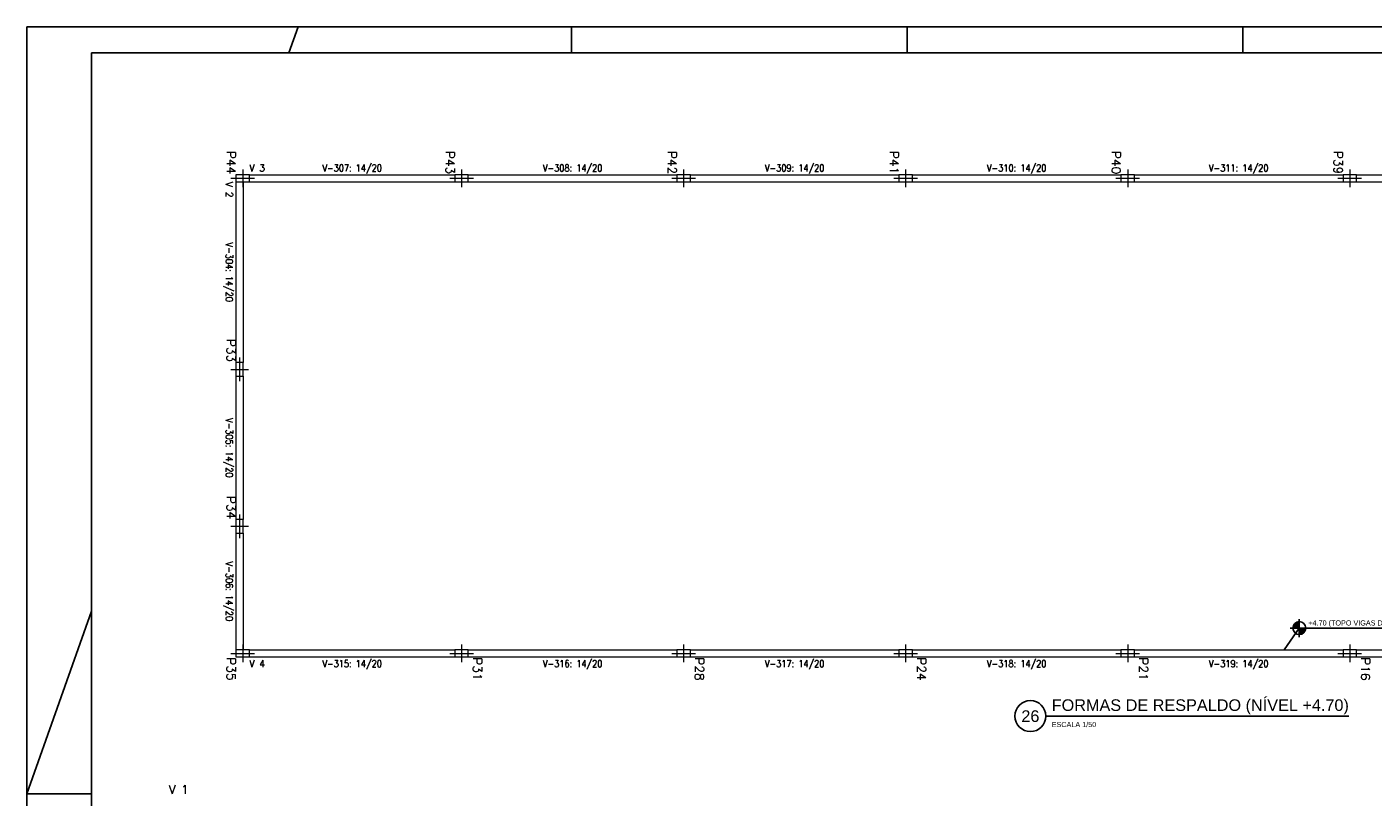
# Model space of a CAD drawing. Header units: millimetres. Extents: x -80 to 444, y 0 to 170.
# Tile 130 of 133: x 360 to 412, y 30 to 59. Entities that reach past the tile are written whole.
import ezdxf
from ezdxf.enums import TextEntityAlignment as Align

# ---------------------------------------------------------------- set-up
doc = ezdxf.new("R2010")
doc.units = ezdxf.units.MM
for name, color, linetype, lineweight in [('PILAR_EIXOS', 1, 'Continuous', 0), ('PILAR_REF', 3, 'Continuous', 15), ('PILAR_RET', 2, 'Continuous', 9), ('TEXTO_REF_NOME', 3, 'Continuous', 0), ('VIG_DIM_VIGAS', 3, 'Continuous', 15), ('VIG_FACES', 5, 'Continuous', 9), ('VIG_REF_VIGAS', 3, 'Continuous', 0)]:
    doc.layers.add(name, color=color, linetype=linetype, lineweight=lineweight)
doc.styles.add('CYPETXT', font='romans', dxfattribs={"height": 0.2})
doc.styles.get("Standard").update_dxf_attribs({"font": 'arial.ttf'})

# ---------------------------------------------------------------- blocks, each defined once
blk = doc.blocks.new('EIXOS_DO_PILAR')
at = {"layer": 'PILAR_EIXOS'}
for p, q in [((-0.5, 0), (0.5, 0)), ((0, -0.5), (0, 0.5))]:
    blk.add_line(p, q, dxfattribs=at)

msp = doc.modelspace()

# ---------------------------------------------------------------- hatches: boundary and pattern name
h = msp.add_hatch(color=1)
h.dxf.hatch_style = 1
h.paths.add_polyline_path([(409.2855, 36.1149), (409.2855, 36.3649, 0.4142136), (409.0355, 36.1149)])
h = msp.add_hatch(color=1)
h.dxf.hatch_style = 1
h.paths.add_polyline_path([(409.2855, 35.8649, 0.4142136), (409.5355, 36.1149), (409.2855, 36.1149)])

# ---------------------------------------------------------------- linework, layer by layer
at = {"color": 1}
for p, q in [((370.5, 59.4), (370.1465, 58.4)), ((381.1, 58.4), (381.1, 59.4)), ((394.1, 58.4), (394.1, 59.4)), ((407.1, 58.4), (407.1, 59.4)), ((362.5, 36.7714), (360, 29.7)), ((360, 29.7), (362.5, 29.7))]:
    msp.add_line(p, q, dxfattribs=at)
at = {"color": 2}
for p, q in [((409.2855, 36.1149), (408.6985, 35.2765)), ((408.9355, 36.1149), (414.3943, 36.1149)), ((409.2855, 36.4649), (409.2855, 35.7649)), ((399.4677, 32.7059), (411.2072, 32.7059))]:
    msp.add_line(p, q, dxfattribs=at)
msp.add_lwpolyline([(360, 59.4), (360, 0), (444.1, 0), (444.1, 59.4)], close=True, dxfattribs=at)
at = {"color": 6}
msp.add_lwpolyline([(362.5, 58.4), (362.5, 1), (443.1, 1), (443.1, 58.4)], close=True, dxfattribs=at)
at = {"color": 2}
for centre, radius in [((409.2855, 36.1149), 0.25), ((398.8677, 32.7059), 0.6)]:
    msp.add_circle(centre, radius, dxfattribs=at)
at = {"layer": 'PILAR_RET'}
for points in [[(368.0973, 53.6765), (368.0973, 53.3965), (368.6173, 53.3965), (368.6173, 53.6765), (368.0973, 53.6765)], [(376.5773, 53.6765), (376.5773, 53.3965), (377.0973, 53.3965), (377.0973, 53.6765), (376.5773, 53.6765)], [(385.1773, 53.6765), (385.1773, 53.3965), (385.6973, 53.3965), (385.6973, 53.6765), (385.1773, 53.6765)], [(393.7773, 53.6765), (393.7773, 53.3965), (394.2973, 53.3965), (394.2973, 53.6765), (393.7773, 53.6765)], [(402.3773, 53.6765), (402.3773, 53.3965), (402.8973, 53.3965), (402.8973, 53.6765), (402.3773, 53.6765)], [(410.9773, 53.6765), (410.9773, 53.3965), (411.4973, 53.3965), (411.4973, 53.6765), (410.9773, 53.6765)], [(368.0973, 46.3965), (368.0973, 45.8765), (368.3773, 45.8765), (368.3773, 46.3965), (368.0973, 46.3965)], [(368.0973, 40.3165), (368.0973, 39.7965), (368.3773, 39.7965), (368.3773, 40.3165), (368.0973, 40.3165)], [(368.0973, 35.2765), (368.0973, 34.9965), (368.6173, 34.9965), (368.6173, 35.2765), (368.0973, 35.2765)], [(376.5773, 35.2765), (376.5773, 34.9965), (377.0973, 34.9965), (377.0973, 35.2765), (376.5773, 35.2765)], [(385.1773, 35.2765), (385.1773, 34.9965), (385.6973, 34.9965), (385.6973, 35.2765), (385.1773, 35.2765)], [(393.7773, 35.2765), (393.7773, 34.9965), (394.2973, 34.9965), (394.2973, 35.2765), (393.7773, 35.2765)], [(402.3773, 35.2765), (402.3773, 34.9965), (402.8973, 34.9965), (402.8973, 35.2765), (402.3773, 35.2765)], [(410.9773, 35.2765), (410.9773, 34.9965), (411.4973, 34.9965), (411.4973, 35.2765), (410.9773, 35.2765)]]:
    msp.add_lwpolyline(points, close=True, dxfattribs=at)
at = {"layer": 'VIG_FACES'}
for p, q in [((368.0973, 53.3965), (368.0973, 46.3965)), ((368.3773, 53.3965), (368.3773, 46.3965)), ((368.6173, 53.6765), (376.5773, 53.6765)), ((368.6173, 53.3965), (376.5773, 53.3965)), ((377.0973, 53.6765), (385.1773, 53.6765)), ((377.0973, 53.3965), (385.1773, 53.3965)), ((385.6973, 53.6765), (393.7773, 53.6765)), ((385.6973, 53.3965), (393.7773, 53.3965)), ((394.2973, 53.6765), (402.3773, 53.6765)), ((394.2973, 53.3965), (402.3773, 53.3965)), ((402.8973, 53.6765), (410.9773, 53.6765)), ((402.8973, 53.3965), (410.9773, 53.3965)), ((411.4973, 53.6765), (419.5773, 53.6765)), ((411.4973, 53.3965), (419.5773, 53.3965)), ((368.0973, 45.8765), (368.0973, 40.3165)), ((368.3773, 45.8765), (368.3773, 40.3165)), ((368.0973, 39.7965), (368.0973, 35.2765)), ((368.3773, 39.7965), (368.3773, 35.2765)), ((368.6173, 35.2765), (376.5773, 35.2765)), ((368.6173, 34.9965), (376.5773, 34.9965)), ((377.0973, 35.2765), (385.1773, 35.2765)), ((377.0973, 34.9965), (385.1773, 34.9965)), ((385.6973, 35.2765), (393.7773, 35.2765)), ((385.6973, 34.9965), (393.7773, 34.9965)), ((394.2973, 35.2765), (402.3773, 35.2765)), ((394.2973, 34.9965), (402.3773, 34.9965)), ((402.8973, 35.2765), (410.9773, 35.2765)), ((402.8973, 34.9965), (410.9773, 34.9965)), ((411.4973, 35.2765), (419.5773, 35.2765)), ((411.4973, 34.9965), (419.5773, 34.9965))]:
    msp.add_line(p, q, dxfattribs=at)

# ---------------------------------------------------------------- block references
at = {"layer": 'PILAR_EIXOS', "zscale": 2, "rotation": 270}
for p, xscale, yscale in [((368.3573, 53.5365), 0.68, 0.92), ((376.8373, 53.5365), 0.68, 0.92), ((385.4373, 53.5365), 0.68, 0.92), ((394.0373, 53.5365), 0.68, 0.92), ((402.6373, 53.5365), 0.68, 0.92), ((411.2373, 53.5365), 0.68, 0.92), ((368.2373, 46.1365), 0.92, 0.68), ((368.2373, 40.0565), 0.92, 0.68), ((368.3573, 35.1365), 0.68, 0.92), ((376.8373, 35.1365), 0.68, 0.92), ((385.4373, 35.1365), 0.68, 0.92), ((394.0373, 35.1365), 0.68, 0.92), ((402.6373, 35.1365), 0.68, 0.92), ((411.2373, 35.1365), 0.68, 0.92)]:
    msp.add_blockref('EIXOS_DO_PILAR', p, dxfattribs=dict(at, xscale=xscale, yscale=yscale))

# ---------------------------------------------------------------- texts
at = {"color": 2}
for s, p in [('+4.70 (TOPO VIGAS DE RESPALDO)', (409.6355, 36.2149)), ('ESCALA 1/50', (399.6947, 32.2802))]:
    msp.add_text(s, height=0.2, dxfattribs=at).set_placement(p)
at = {"color": 6}
msp.add_text('FORMAS DE RESPALDO (NÍVEL +4.70)', height=0.45, dxfattribs=at).set_placement((399.6947, 32.9059))
msp.add_text('26', height=0.45, dxfattribs=at).set_placement((398.8677, 32.7059), align=Align.MIDDLE)
at = {"layer": 'PILAR_REF', "style": 'CYPETXT'}
for s, width, p, p2 in [('P44', 0.955678, (367.744, 54.5915), (367.744, 53.6965)), ('P43', 0.972155, (376.224, 54.5915), (376.224, 53.6965)), ('P42', 0.972155, (384.824, 54.5915), (384.824, 53.6965)), ('P41', 1.084327, (393.424, 54.5915), (393.424, 53.6965)), ('P40', 0.972155, (402.024, 54.5915), (402.024, 53.6965)), ('P39', 0.989211, (410.624, 54.5915), (410.624, 53.6965)), ('P33', 0.972155, (367.744, 47.3115), (367.744, 46.4165)), ('P34', 0.955678, (367.744, 41.2315), (367.744, 40.3365)), ('P35', 0.972155, (367.744, 34.9765), (367.744, 34.0815)), ('P31', 1.084327, (377.284, 34.9765), (377.284, 34.0815)), ('P28', 0.972155, (385.884, 34.9765), (385.884, 34.0815)), ('P24', 0.955678, (394.484, 34.9765), (394.484, 34.0815)), ('P21', 1.084327, (403.084, 34.9765), (403.084, 34.0815)), ('P16', 0.972155, (411.684, 34.9765), (411.684, 34.0815))]:
    msp.add_text(s, height=0.33333, rotation=270, dxfattribs=dict(at, width=width)).set_placement(p, p2, align=Align.FIT)
at = {"layer": 'TEXTO_REF_NOME', "style": 'CYPETXT', "width": 0.9513}
msp.add_text('V 1', height=0.33333, dxfattribs=at).set_placement((365.5, 29.7), (366.255, 29.7), align=Align.FIT)
at = {"layer": 'VIG_DIM_VIGAS', "style": 'CYPETXT', "width": 0.775385}
for s, p, p2 in [('V-307: 14/20', (371.4453, 53.8032), (373.7493, 53.8032)), ('V-308: 14/20', (379.9853, 53.8032), (382.2893, 53.8032)), ('V-309: 14/20', (388.5853, 53.8032), (390.8893, 53.8032)), ('V-310: 14/20', (397.1853, 53.8032), (399.4893, 53.8032)), ('V-311: 14/20', (405.7853, 53.8032), (408.0893, 53.8032)), ('V-315: 14/20', (371.4453, 34.6032), (373.7493, 34.6032)), ('V-316: 14/20', (379.9853, 34.6032), (382.2893, 34.6032)), ('V-317: 14/20', (388.5853, 34.6032), (390.8893, 34.6032)), ('V-318: 14/20', (397.1853, 34.6032), (399.4893, 34.6032)), ('V-319: 14/20', (405.7853, 34.6032), (408.0893, 34.6032))]:
    msp.add_text(s, height=0.266667, dxfattribs=at).set_placement(p, p2, align=Align.FIT)
for s, p, p2 in [('V-304: 14/20', (367.704, 51.0485), (367.704, 48.7445)), ('V-305: 14/20', (367.704, 44.2485), (367.704, 41.9445)), ('V-306: 14/20', (367.704, 38.6885), (367.704, 36.3845))]:
    msp.add_text(s, height=0.266667, rotation=270, dxfattribs=at).set_placement(p, p2, align=Align.FIT)
at = {"layer": 'VIG_REF_VIGAS', "style": 'CYPETXT'}
for s, width, p, p2 in [('V 3', 0.849375, (368.6173, 53.8032), (369.2213, 53.8032)), ('V 4', 0.834474, (368.6173, 34.6032), (369.2213, 34.6032))]:
    msp.add_text(s, height=0.26667, dxfattribs=dict(at, width=width)).set_placement(p, p2, align=Align.FIT)
at = {"layer": 'VIG_REF_VIGAS', "style": 'CYPETXT', "width": 0.849375}
msp.add_text('V 2', height=0.26667, rotation=270, dxfattribs=at).set_placement((367.704, 53.3965), (367.704, 52.7925), align=Align.FIT)

doc.saveas('drawing.dxf')
